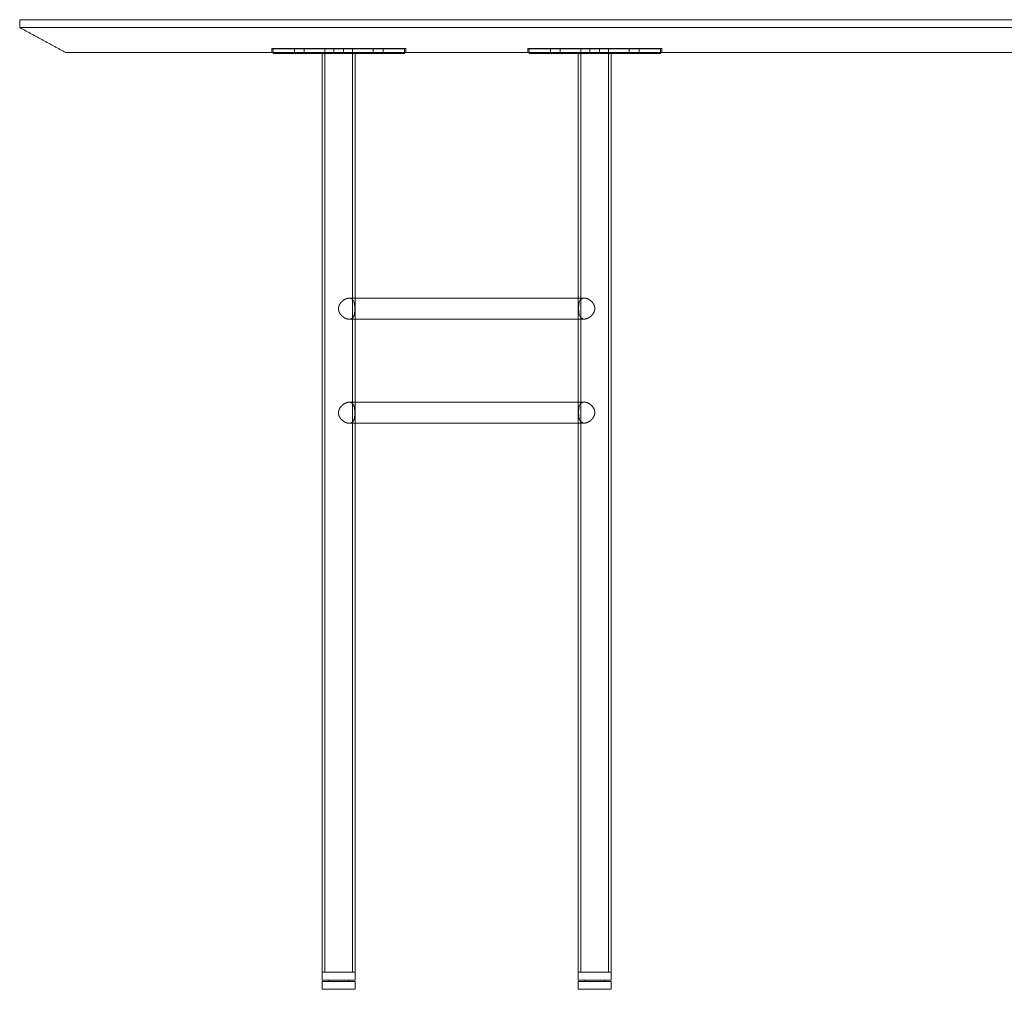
# Model space of a CAD drawing. Header units: millimetres. Extents: x 0 to 3464, y -1145 to 808.
# Tile 13 of 14: x 1964 to 2714, y 69 to 808. Entities that reach past the tile are written whole.
import ezdxf

# ---------------------------------------------------------------- set-up
doc = ezdxf.new("R2010")
doc.units = ezdxf.units.MM
doc.header["$MEASUREMENT"] = 0
doc.layers.add('Make2D$hidden$lines', color=7, linetype='Continuous', lineweight=13, true_color=0xffffff)
doc.layers.add('Make2D$visible$lines', color=7, linetype='Continuous', lineweight=18, true_color=0x000000)

msp = doc.modelspace()

# ---------------------------------------------------------------- linework, layer by layer
at = {"layer": 'Make2D$hidden$lines'}
for points, degree in [([(2155.6, 785.52), (2155.6, 784.02), (2155.6, 782.52)], 2), ([(2257.6, 785.52), (2206.6, 785.52), (2155.6, 785.52)], 2), ([(2156.54, 782.52), (2156.54, 783.91), (2156.54, 785.3)], 2), ([(2172.79, 781.8), (2172.79, 783.55), (2172.79, 785.3)], 2), ([(2180.29, 781.8), (2180.29, 783.55), (2180.29, 785.3)], 2), ([(2196.04, 785.3), (2196.04, 433.55), (2196.04, 81.8)], 2), ([(2202.79, 781.8), (2202.79, 783.55), (2202.79, 785.3)], 2), ([(2210.29, 781.8), (2210.29, 783.55), (2210.29, 785.3)], 2), ([(2217.04, 785.3), (2217.04, 433.55), (2217.04, 81.8)], 2), ([(2232.79, 781.8), (2232.79, 783.55), (2232.79, 785.3)], 2), ([(2240.29, 781.8), (2240.29, 783.55), (2240.29, 785.3)], 2), ([(2256.54, 785.3), (2256.54, 783.91), (2256.54, 782.52)], 2), ([(2257.6, 785.52), (2257.6, 784.02), (2257.6, 782.52)], 2), ([(2350.59, 785.52), (2350.59, 784.02), (2350.59, 782.52)], 2), ([(2452.59, 785.52), (2401.59, 785.52), (2350.59, 785.52)], 2), ([(2351.53, 782.52), (2351.53, 783.91), (2351.53, 785.3)], 2), ([(2367.78, 781.8), (2367.78, 783.55), (2367.78, 785.3)], 2), ([(2375.28, 781.8), (2375.28, 783.55), (2375.28, 785.3)], 2), ([(2391.03, 785.3), (2391.03, 433.55), (2391.03, 81.8)], 2), ([(2397.78, 781.8), (2397.78, 783.55), (2397.78, 785.3)], 2), ([(2405.28, 781.8), (2405.28, 783.55), (2405.28, 785.3)], 2), ([(2412.03, 785.3), (2412.03, 433.55), (2412.03, 81.8)], 2), ([(2427.78, 781.8), (2427.78, 783.55), (2427.78, 785.3)], 2), ([(2435.28, 781.8), (2435.28, 783.55), (2435.28, 785.3)], 2), ([(2451.53, 785.3), (2451.53, 783.91), (2451.53, 782.52)], 2), ([(2452.59, 785.52), (2452.59, 784.02), (2452.59, 782.52)], 2), ([(2214.4, 595.33), (2216.72, 595.33), (2219.04, 595.33)], 2), ([(2389.03, 595.45), (2391.31, 595.45), (2393.59, 595.45)], 2), ([(2393.74, 595.45), (2393.69, 595.45), (2393.64, 595.45), (2393.6, 595.45)], 3), ([(2219.04, 579.33), (2216.73, 579.33), (2214.41, 579.33)], 2), ([(2393.6, 579.45), (2391.31, 579.45), (2389.03, 579.45)], 2), ([(2214.41, 516.06), (2216.73, 516.06), (2219.04, 516.06)], 2), ([(2389.03, 516.18), (2389.03, 508.18), (2389.03, 500.18)], 2), ([(2219.04, 500.06), (2216.73, 500.06), (2214.41, 500.06)], 2)]:
    msp.add_open_spline(points, degree=degree, dxfattribs=at)
for points, weights, degree, knots in [([(2156.54, 785.3), (2156.54, 785.3), (2156.59, 785.3), (2158.74, 785.3), (2208.69, 785.3), (2256.47, 785.3), (2256.54, 785.3)], [0.982266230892, 0.990847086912, 1, 0.707106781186, 1, 0.716259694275, 0.982266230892], 2, [154.625263, 154.625263, 154.625263, 157.079633, 157.079633, 235.619449, 235.619449, 311.704896, 311.704896, 311.704896]), ([(2196.63, 785.31), (2196.5, 785.31), (2205.74, 785.31), (2215.62, 785.31), (2216.43, 785.31), (2216.45, 785.31), (2216.46, 785.31)], [0.973828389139, 0.720836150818, 1, 0.707106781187, 1, 0.986270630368, 0.973828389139], 2, [1.297867, 1.297867, 1.297867, 27.687819, 27.687819, 55.375639, 55.375639, 56.673506, 56.673506, 56.673506]), ([(2351.53, 785.3), (2351.53, 785.3), (2351.57, 785.3), (2353.72, 785.3), (2403.68, 785.3), (2451.45, 785.3), (2451.53, 785.3)], [0.982266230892, 0.990847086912, 1, 0.707106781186, 1, 0.716259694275, 0.982266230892], 2, [154.625263, 154.625263, 154.625263, 157.079633, 157.079633, 235.619449, 235.619449, 311.704896, 311.704896, 311.704896]), ([(2391.61, 785.31), (2391.48, 785.31), (2400.72, 785.31), (2410.6, 785.31), (2411.41, 785.31), (2411.44, 785.31), (2411.44, 785.31)], [0.973828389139, 0.720836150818, 1, 0.707106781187, 1, 0.986270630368, 0.973828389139], 2, [1.297867, 1.297867, 1.297867, 27.687819, 27.687819, 55.375639, 55.375639, 56.673506, 56.673506, 56.673506]), ([(2214.4, 595.33), (2214.01, 595.33), (2213.18, 595.22), (2211.93, 594.82), (2210.68, 594.17), (2209.5, 593.33), (2208.45, 592.32), (2207.59, 591.22), (2206.93, 590.04), (2206.64, 589.21), (2206.54, 588.79), (2206.43, 588.31), (2206.37, 587.82), (2206.37, 587.32), (2206.37, 586.83), (2206.43, 586.34), (2206.54, 585.86), (2206.64, 585.44), (2206.93, 584.61), (2207.59, 583.43), (2208.45, 582.32), (2209.5, 581.32), (2210.68, 580.48), (2211.93, 579.83), (2213.18, 579.43), (2214.02, 579.33), (2214.41, 579.33), (2214.77, 579.33), (2215.47, 579.4), (2216.42, 579.8), (2217.22, 580.45), (2217.83, 581.33), (2218.29, 582.45), (2218.59, 583.8), (2218.77, 585.45), (2218.8, 586.66), (2218.8, 587.32)], [1, 1, 1, 1, 1, 1, 1, 1, 1, 1, 1, 0.995360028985, 0.995360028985, 1, 0.99535861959, 0.99535861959, 1, 1, 1, 1, 1, 1, 1, 1, 1, 1, 1, 1, 1, 1, 1, 1, 1, 1, 1, 1, 1], 3, [0, 0, 0, 0, 1.169365, 2.50535, 3.920645, 5.386187, 6.837227, 8.264317, 9.58946, 10.879595, 10.879595, 10.879595, 12.361092, 12.361092, 12.361092, 13.842517, 13.842517, 13.842517, 15.132489, 16.457465, 17.884371, 19.335214, 20.800509, 22.215545, 23.551282, 24.723878, 24.723878, 24.723878, 25.809013, 26.815186, 27.791392, 28.851733, 30.023741, 31.383816, 33.006571, 35.003832, 35.003832, 35.003832, 35.003832]), ([(2401.59, 587.45), (2401.59, 587.75), (2401.57, 588.04), (2401.53, 588.32), (2401.47, 588.75), (2401.26, 589.61), (2400.69, 590.84), (2399.88, 592.03), (2398.86, 593.12), (2397.68, 594.06), (2396.38, 594.81), (2395.06, 595.3), (2394.17, 595.44), (2393.74, 595.45)], [1, 0.99836825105, 0.99836825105, 1, 1, 1, 1, 1, 1, 1, 1, 1, 1, 1], 3, [0, 0, 0, 0, 0.873196, 0.873196, 0.873196, 2.15575, 3.512902, 4.940274, 6.43493, 7.983064, 9.484412, 10.904866, 12.184471, 12.184471, 12.184471, 12.184471]), ([(2394.01, 579.47), (2394.43, 579.5), (2395.3, 579.68), (2396.59, 580.2), (2397.83, 580.96), (2398.99, 581.91), (2399.96, 582.98), (2400.73, 584.14), (2401.27, 585.34), (2401.47, 586.17), (2401.53, 586.58), (2401.57, 586.87), (2401.59, 587.16), (2401.59, 587.45)], [1, 1, 1, 1, 1, 1, 1, 1, 1, 1, 1, 0.998368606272, 0.998368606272, 1], 3, [0, 0, 0, 0, 1.274078, 2.64247, 4.153045, 5.630821, 7.127143, 8.479963, 9.799625, 11.044613, 11.044613, 11.044613, 11.917818, 11.917818, 11.917818, 11.917818]), ([(2393.34, 579.46), (2393.47, 579.45), (2393.6, 579.45), (2393.8, 579.45), (2394.01, 579.47)], [1, 0.999606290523, 1, 0.999164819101, 1], 2, [0, 0, 0, 0.2590997, 0.2590997, 0.6713798, 0.6713798, 0.6713798]), ([(2218.8, 508.05), (2218.8, 508.7), (2218.77, 509.89), (2218.6, 511.55), (2218.29, 512.92), (2217.82, 514.06), (2217.2, 514.95), (2216.4, 515.6), (2215.44, 515.98), (2214.76, 516.06), (2214.41, 516.06), (2214.02, 516.06), (2213.18, 515.95), (2211.93, 515.55), (2210.68, 514.9), (2209.5, 514.06), (2208.45, 513.05), (2207.59, 511.95), (2206.93, 510.77), (2206.64, 509.94), (2206.54, 509.52), (2206.43, 509.04), (2206.37, 508.55), (2206.37, 508.05), (2206.37, 507.56), (2206.43, 507.07), (2206.54, 506.59), (2206.64, 506.17), (2206.93, 505.34), (2207.59, 504.16), (2208.45, 503.05), (2209.5, 502.05), (2210.68, 501.21), (2211.93, 500.56), (2213.18, 500.16), (2214.02, 500.06), (2214.41, 500.06), (2214.77, 500.06), (2215.47, 500.13), (2216.42, 500.53), (2217.22, 501.18), (2217.83, 502.06), (2218.29, 503.18), (2218.59, 504.53), (2218.77, 506.18), (2218.8, 507.39), (2218.8, 508.05)], [1, 1, 1, 1, 1, 1, 1, 1, 1, 1, 1, 1, 1, 1, 1, 1, 1, 1, 1, 1, 1, 0.995360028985, 0.995360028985, 1, 0.99535861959, 0.99535861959, 1, 1, 1, 1, 1, 1, 1, 1, 1, 1, 1, 1, 1, 1, 1, 1, 1, 1, 1, 1, 1], 3, [0, 0, 0, 0, 1.951411, 3.549834, 5.01306, 6.161497, 7.229594, 8.23819, 9.230225, 10.282004, 10.282004, 10.282004, 11.4548, 12.790785, 14.20608, 15.671622, 17.122662, 18.549752, 19.874895, 21.16503, 21.16503, 21.16503, 22.646527, 22.646527, 22.646527, 24.127952, 24.127952, 24.127952, 25.417924, 26.7429, 28.169806, 29.620649, 31.085944, 32.50098, 33.836717, 35.009313, 35.009313, 35.009313, 36.094448, 37.100621, 38.076827, 39.137168, 40.309176, 41.669251, 43.292006, 45.289267, 45.289267, 45.289267, 45.289267])]:
    msp.add_rational_spline(points, weights, degree=degree, knots=knots, dxfattribs=at)
for points, knots in [([(2218.8, 587.32), (2218.8, 587.97), (2218.77, 589.16), (2218.6, 590.82), (2218.29, 592.2), (2217.82, 593.33), (2217.2, 594.22), (2216.4, 594.87), (2215.44, 595.25), (2214.76, 595.33), (2214.41, 595.33)], [0, 0, 0, 0, 1.951411, 3.549834, 5.01306, 6.161497, 7.229594, 8.23819, 9.230225, 10.282004, 10.282004, 10.282004, 10.282004]), ([(2393.6, 595.45), (2393.24, 595.45), (2392.54, 595.37), (2391.59, 594.98), (2390.81, 594.33), (2390.2, 593.45), (2389.75, 592.33), (2389.45, 590.98), (2389.28, 589.33), (2389.25, 588.12), (2389.25, 587.45), (2389.25, 586.8), (2389.28, 585.62), (2389.44, 584), (2389.73, 582.66), (2390.15, 581.57), (2390.72, 580.68), (2391.45, 580.02), (2392.34, 579.59), (2393, 579.48), (2393.34, 579.46)], [0, 0, 0, 0, 1.079564, 2.079819, 3.050553, 4.106053, 5.274341, 6.631967, 8.25433, 10.254056, 10.254056, 10.254056, 12.208175, 13.806008, 15.140709, 16.293874, 17.31492, 18.266133, 19.232505, 20.250889, 20.250889, 20.250889, 20.250889]), ([(2393.59, 516.18), (2393.23, 516.18), (2392.54, 516.1), (2391.59, 515.71), (2390.81, 515.06), (2390.2, 514.18), (2389.75, 513.06), (2389.45, 511.71), (2389.28, 510.06), (2389.25, 508.85), (2389.25, 508.18), (2389.25, 507.53), (2389.28, 506.35), (2389.44, 504.73), (2389.73, 503.39), (2390.15, 502.29), (2390.72, 501.41), (2391.45, 500.75), (2392.34, 500.32), (2393, 500.21), (2393.34, 500.19)], [0, 0, 0, 0, 1.076465, 2.076409, 3.047143, 4.102643, 5.270931, 6.628557, 8.25092, 10.250646, 10.250646, 10.250646, 12.204765, 13.802598, 15.137299, 16.290464, 17.31151, 18.262723, 19.229095, 20.247479, 20.247479, 20.247479, 20.247479])]:
    msp.add_open_spline(points, degree=3, knots=knots, dxfattribs=at)
msp.add_rational_spline([(2393.34, 500.19), (2393.47, 500.18), (2393.6, 500.18)], [1, 0.999606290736, 1], degree=2, dxfattribs=at)
at = {"layer": 'Make2D$visible$lines'}
for points, degree in [([(1963.53, 807.52), (1963.53, 807.52), (1963.59, 807.52), (1963.7, 807.52)], 3), ([(1963.53, 801.52), (1963.53, 804.52), (1963.53, 807.52)], 2), ([(1963.7, 807.52), (1963.72, 807.52), (1963.73, 807.52)], 2), ([(1963.73, 807.52), (1963.76, 807.52), (1963.78, 807.52)], 2), ([(1963.78, 807.52), (1963.79, 807.52), (1963.81, 807.52)], 2), ([(1963.81, 807.52), (1963.83, 807.52), (1963.86, 807.52)], 2), ([(1963.86, 807.52), (1963.88, 807.52), (1963.9, 807.52)], 2), ([(1963.9, 807.52), (1963.9, 807.52), (1963.9, 807.52)], 2), ([(1963.9, 807.52), (1963.93, 807.52), (1963.95, 807.52)], 2), ([(1963.95, 807.52), (1963.98, 807.52), (1964, 807.52)], 2), ([(1964, 807.52), (1966.42, 807.52), (1968.83, 807.52)], 2), ([(1968.83, 807.52), (1970.65, 807.52), (1972.47, 807.52)], 2), ([(1972.47, 807.52), (1972.71, 807.52), (1972.94, 807.52)], 2), ([(1972.94, 807.52), (1972.95, 807.52), (1972.97, 807.52)], 2), ([(1972.97, 807.52), (1973.21, 807.52), (1973.45, 807.52)], 2), ([(1973.45, 807.52), (1973.46, 807.52), (1973.47, 807.52)], 2), ([(1973.47, 807.52), (1973.72, 807.52), (1973.97, 807.52)], 2), ([(1973.97, 807.52), (1973.98, 807.52), (1974, 807.52)], 2), ([(1974, 807.52), (1978.36, 807.52), (1982.73, 807.52)], 2), ([(1982.73, 807.52), (1982.75, 807.52), (1982.77, 807.52)], 2), ([(1982.77, 807.52), (1983.12, 807.52), (1983.47, 807.52)], 2), ([(1983.47, 807.52), (1983.48, 807.52), (1983.5, 807.52)], 2), ([(1983.5, 807.52), (1983.86, 807.52), (1984.21, 807.52)], 2), ([(1984.21, 807.52), (1984.23, 807.52), (1984.25, 807.52)], 2), ([(1984.25, 807.52), (1985.61, 807.52), (1986.97, 807.52)], 2), ([(1986.97, 807.52), (1991.59, 807.52), (1996.21, 807.52)], 2), ([(1996.21, 807.52), (1996.22, 807.52), (1996.24, 807.52)], 2), ([(1996.24, 807.52), (1996.71, 807.52), (1997.17, 807.52)], 2), ([(1997.17, 807.52), (1997.19, 807.52), (1997.21, 807.52)], 2), ([(1997.21, 807.52), (1997.68, 807.52), (1998.15, 807.52)], 2), ([(1998.15, 807.52), (1998.17, 807.52), (1998.19, 807.52)], 2), ([(1998.19, 807.52), (1998.67, 807.52), (1999.15, 807.52)], 2), ([(1999.15, 807.52), (1999.16, 807.52), (1999.18, 807.52)], 2), ([(1999.18, 807.52), (1999.67, 807.52), (2000.16, 807.52)], 2), ([(2000.16, 807.52), (2000.17, 807.52), (2000.19, 807.52)], 2), ([(2000.19, 807.52), (2000.68, 807.52), (2001.18, 807.52)], 2), ([(2001.18, 807.52), (2001.19, 807.52), (2001.21, 807.52)], 2), ([(2001.21, 807.52), (2001.71, 807.52), (2002.22, 807.52)], 2), ([(2002.22, 807.52), (2002.23, 807.52), (2002.24, 807.52)], 2), ([(2002.24, 807.52), (2002.5, 807.52), (2002.76, 807.52)], 2), ([(2002.76, 807.52), (2003.55, 807.52), (2004.35, 807.52)], 2), ([(2004.35, 807.52), (2004.88, 807.52), (2005.42, 807.52)], 2), ([(2005.42, 807.52), (2007.08, 807.52), (2008.75, 807.52)], 2), ([(2008.75, 807.52), (2008.76, 807.52), (2008.77, 807.52)], 2), ([(2008.77, 807.52), (2009.33, 807.52), (2009.89, 807.52)], 2), ([(2009.89, 807.52), (2009.9, 807.52), (2009.91, 807.52)], 2), ([(2009.91, 807.52), (2010.48, 807.52), (2011.04, 807.52)], 2), ([(2011.04, 807.52), (2011.05, 807.52), (2011.07, 807.52)], 2), ([(2011.07, 807.52), (2011.64, 807.52), (2012.21, 807.52)], 2), ([(2012.21, 807.52), (2012.22, 807.52), (2012.24, 807.52)], 2), ([(2012.24, 807.52), (2012.81, 807.52), (2013.39, 807.52)], 2), ([(2013.39, 807.52), (2013.4, 807.52), (2013.42, 807.52)], 2), ([(2013.42, 807.52), (2014, 807.52), (2014.58, 807.52)], 2), ([(2014.58, 807.52), (2014.6, 807.52), (2014.62, 807.52)], 2), ([(2014.62, 807.52), (2015.2, 807.52), (2015.79, 807.52)], 2), ([(2015.79, 807.52), (2015.81, 807.52), (2015.83, 807.52)], 2), ([(2015.83, 807.52), (2016.42, 807.52), (2017.02, 807.52)], 2), ([(2017.02, 807.52), (2017.03, 807.52), (2017.05, 807.52)], 2), ([(2017.05, 807.52), (2017.65, 807.52), (2018.26, 807.52)], 2), ([(2018.26, 807.52), (2018.27, 807.52), (2018.28, 807.52)], 2), ([(2018.28, 807.52), (2018.89, 807.52), (2019.51, 807.52)], 2), ([(2019.51, 807.52), (2019.52, 807.52), (2019.53, 807.52)], 2), ([(2019.53, 807.52), (2020.15, 807.52), (2020.77, 807.52)], 2), ([(2020.77, 807.52), (2020.78, 807.52), (2020.79, 807.52)], 2), ([(2020.79, 807.52), (2023.38, 807.52), (2025.97, 807.52)], 2), ([(2025.97, 807.52), (2025.98, 807.52), (2025.98, 807.52)], 2), ([(2025.98, 807.52), (2026.64, 807.52), (2027.31, 807.52)], 2), ([(2027.31, 807.52), (2027.31, 807.52), (2027.32, 807.52)], 2), ([(2027.32, 807.52), (2027.99, 807.52), (2028.66, 807.52)], 2), ([(2028.66, 807.52), (2028.66, 807.52), (2028.67, 807.52)], 2), ([(2028.67, 807.52), (2029.34, 807.52), (2030.02, 807.52)], 2), ([(2030.02, 807.52), (2030.03, 807.52), (2030.03, 807.52)], 2), ([(2030.03, 807.52), (2030.71, 807.52), (2031.39, 807.52)], 2), ([(2031.39, 807.52), (2031.4, 807.52), (2031.41, 807.52)], 2), ([(2031.41, 807.52), (2032.1, 807.52), (2032.78, 807.52)], 2), ([(2032.78, 807.52), (2032.79, 807.52), (2032.8, 807.52)], 2), ([(2032.8, 807.52), (2033.49, 807.52), (2034.18, 807.52)], 2), ([(2034.18, 807.52), (2034.19, 807.52), (2034.21, 807.52)], 2), ([(2034.21, 807.52), (2034.9, 807.52), (2035.6, 807.52)], 2), ([(2035.6, 807.52), (2035.61, 807.52), (2035.62, 807.52)], 2), ([(2035.62, 807.52), (2036.32, 807.52), (2037.03, 807.52)], 2), ([(2037.03, 807.52), (2037.04, 807.52), (2037.05, 807.52)], 2), ([(2037.05, 807.52), (2037.76, 807.52), (2038.47, 807.52)], 2), ([(2038.47, 807.52), (2038.48, 807.52), (2038.49, 807.52)], 2), ([(2038.49, 807.52), (2039.21, 807.52), (2039.92, 807.52)], 2), ([(2039.92, 807.52), (2039.93, 807.52), (2039.94, 807.52)], 2), ([(2039.94, 807.52), (2040.67, 807.52), (2041.39, 807.52)], 2), ([(2041.39, 807.52), (2041.4, 807.52), (2041.41, 807.52)], 2), ([(2041.41, 807.52), (2042.14, 807.52), (2042.87, 807.52)], 2), ([(2042.87, 807.52), (2042.88, 807.52), (2042.89, 807.52)], 2), ([(2042.89, 807.52), (2043.63, 807.52), (2044.37, 807.52)], 2), ([(2044.37, 807.52), (2044.37, 807.52), (2044.38, 807.52)], 2), ([(2044.38, 807.52), (2045.13, 807.52), (2045.87, 807.52)], 2), ([(2045.87, 807.52), (2045.88, 807.52), (2045.88, 807.52)], 2), ([(2045.88, 807.52), (2047.4, 807.52), (2048.93, 807.52)], 2), ([(2048.93, 807.52), (2048.93, 807.52), (2048.93, 807.52)], 2), ([(2048.93, 807.52), (2049.7, 807.52), (2050.47, 807.52)], 2), ([(2050.47, 807.52), (2050.47, 807.52), (2050.47, 807.52)], 2), ([(2050.47, 807.52), (2051.25, 807.52), (2052.03, 807.52)], 2), ([(2052.03, 807.52), (2052.03, 807.52), (2052.03, 807.52)], 2), ([(2052.03, 807.52), (2052.81, 807.52), (2053.6, 807.52)], 2), ([(2053.6, 807.52), (2053.6, 807.52), (2053.6, 807.52)], 2), ([(2053.6, 807.52), (2054.39, 807.52), (2055.18, 807.52)], 2), ([(2055.18, 807.52), (2055.18, 807.52), (2055.19, 807.52)], 2), ([(2055.19, 807.52), (2055.98, 807.52), (2056.77, 807.52)], 2), ([(2056.77, 807.52), (2056.78, 807.52), (2056.78, 807.52)], 2), ([(2056.78, 807.52), (2057.58, 807.52), (2058.38, 807.52)], 2), ([(2058.38, 807.52), (2058.38, 807.52), (2058.39, 807.52)], 2), ([(2058.39, 807.52), (2059.19, 807.52), (2060, 807.52)], 2), ([(2060, 807.52), (2060, 807.52), (2060, 807.52)], 2), ([(2060, 807.52), (2060.81, 807.52), (2061.63, 807.52)], 2), ([(2061.63, 807.52), (2061.63, 807.52), (2061.63, 807.52)], 2), ([(2061.63, 807.52), (2062.45, 807.52), (2063.27, 807.52)], 2), ([(2063.27, 807.52), (2063.27, 807.52), (2063.27, 807.52)], 2), ([(2063.27, 807.52), (2064.1, 807.52), (2064.92, 807.52)], 2), ([(2064.92, 807.52), (2064.92, 807.52), (2064.93, 807.52)], 2), ([(2064.93, 807.52), (2065.76, 807.52), (2066.59, 807.52)], 2), ([(2066.59, 807.52), (2066.59, 807.52), (2066.59, 807.52)], 2), ([(2066.59, 807.52), (2067.43, 807.52), (2068.26, 807.52)], 2), ([(2068.26, 807.52), (2068.26, 807.52), (2068.27, 807.52)], 2), ([(2068.27, 807.52), (2069.11, 807.52), (2069.95, 807.52)], 2), ([(2069.95, 807.52), (2069.95, 807.52), (2069.95, 807.52)], 2), ([(2069.95, 807.52), (2072.52, 807.52), (2075.08, 807.52)], 2), ([(2075.08, 807.52), (2075.08, 807.52), (2075.08, 807.52)], 2), ([(2075.08, 807.52), (2075.95, 807.52), (2076.81, 807.52)], 2), ([(2076.81, 807.52), (2076.81, 807.52), (2076.81, 807.52)], 2), ([(2076.81, 807.52), (2077.68, 807.52), (2078.55, 807.52)], 2), ([(2078.55, 807.52), (2078.56, 807.52), (2078.56, 807.52)], 2), ([(2078.56, 807.52), (2079.43, 807.52), (2080.31, 807.52)], 2), ([(2080.31, 807.52), (2080.31, 807.52), (2080.31, 807.52)], 2), ([(2080.31, 807.52), (2081.19, 807.52), (2082.07, 807.52)], 2), ([(2082.07, 807.52), (2082.07, 807.52), (2082.08, 807.52)], 2), ([(2082.08, 807.52), (2082.96, 807.52), (2083.85, 807.52)], 2), ([(2083.85, 807.52), (2083.85, 807.52), (2083.85, 807.52)], 2), ([(2083.85, 807.52), (2084.74, 807.52), (2085.63, 807.52)], 2), ([(2085.63, 807.52), (2085.63, 807.52), (2085.64, 807.52)], 2), ([(2085.64, 807.52), (2086.53, 807.52), (2087.43, 807.52)], 2), ([(2087.43, 807.52), (2087.43, 807.52), (2087.44, 807.52)], 2), ([(2087.44, 807.52), (2088.33, 807.52), (2089.23, 807.52)], 2), ([(2089.23, 807.52), (2089.24, 807.52), (2089.24, 807.52)], 2), ([(2089.24, 807.52), (2090.15, 807.52), (2091.05, 807.52)], 2), ([(2091.05, 807.52), (2091.05, 807.52), (2091.06, 807.52)], 2), ([(2091.06, 807.52), (2091.97, 807.52), (2092.88, 807.52)], 2), ([(2092.88, 807.52), (2092.88, 807.52), (2092.89, 807.52)], 2), ([(2092.89, 807.52), (2093.8, 807.52), (2094.71, 807.52)], 2), ([(2094.71, 807.52), (2094.72, 807.52), (2094.72, 807.52)], 2), ([(2094.72, 807.52), (2095.64, 807.52), (2096.56, 807.52)], 2), ([(2096.56, 807.52), (2096.56, 807.52), (2096.57, 807.52)], 2), ([(2096.57, 807.52), (2097.49, 807.52), (2098.42, 807.52)], 2), ([(2098.42, 807.52), (2098.42, 807.52), (2098.42, 807.52)], 2), ([(2098.42, 807.52), (2099.36, 807.52), (2100.29, 807.52)], 2), ([(2100.29, 807.52), (2100.29, 807.52), (2100.29, 807.52)], 2), ([(2100.29, 807.52), (2103.11, 807.52), (2105.93, 807.52)], 2), ([(2105.93, 807.52), (2105.93, 807.52), (2105.94, 807.52)], 2), ([(2105.94, 807.52), (2106.88, 807.52), (2107.82, 807.52)], 2), ([(2107.82, 807.52), (2107.83, 807.52), (2107.84, 807.52)], 2), ([(2107.84, 807.52), (2108.79, 807.52), (2109.73, 807.52)], 2), ([(2109.73, 807.52), (2109.74, 807.52), (2109.75, 807.52)], 2), ([(2109.75, 807.52), (2110.7, 807.52), (2111.65, 807.52)], 2), ([(2111.65, 807.52), (2111.66, 807.52), (2111.67, 807.52)], 2), ([(2111.67, 807.52), (2112.62, 807.52), (2113.57, 807.52)], 2), ([(2113.57, 807.52), (2113.59, 807.52), (2113.6, 807.52)], 2), ([(2113.6, 807.52), (2114.55, 807.52), (2115.51, 807.52)], 2), ([(2115.51, 807.52), (2115.52, 807.52), (2115.54, 807.52)], 2), ([(2115.54, 807.52), (2116.49, 807.52), (2117.45, 807.52)], 2), ([(2117.45, 807.52), (2117.47, 807.52), (2117.48, 807.52)], 2), ([(2117.48, 807.52), (2118.44, 807.52), (2119.4, 807.52)], 2), ([(2119.4, 807.52), (2119.42, 807.52), (2119.43, 807.52)], 2), ([(2119.43, 807.52), (2120.4, 807.52), (2121.36, 807.52)], 2), ([(2121.36, 807.52), (2121.38, 807.52), (2121.4, 807.52)], 2), ([(2121.4, 807.52), (2122.37, 807.52), (2123.34, 807.52)], 2), ([(2123.34, 807.52), (2123.35, 807.52), (2123.36, 807.52)], 2), ([(2123.36, 807.52), (2124.34, 807.52), (2125.32, 807.52)], 2), ([(2125.32, 807.52), (2125.33, 807.52), (2125.34, 807.52)], 2), ([(2125.34, 807.52), (2126.32, 807.52), (2127.3, 807.52)], 2), ([(2127.3, 807.52), (2127.31, 807.52), (2127.32, 807.52)], 2), ([(2127.32, 807.52), (2131.32, 807.52), (2135.32, 807.52)], 2), ([(2135.32, 807.52), (2140.39, 807.52), (2145.45, 807.52)], 2), ([(2145.45, 807.52), (2145.48, 807.52), (2145.5, 807.52)], 2), ([(2145.5, 807.52), (2146.5, 807.52), (2147.5, 807.52)], 2), ([(2147.5, 807.52), (2147.53, 807.52), (2147.56, 807.52)], 2), ([(2147.56, 807.52), (2148.56, 807.52), (2149.56, 807.52)], 2), ([(2149.56, 807.52), (2149.59, 807.52), (2149.62, 807.52)], 2), ([(2149.62, 807.52), (2150.62, 807.52), (2151.63, 807.52)], 2), ([(2151.63, 807.52), (2151.65, 807.52), (2151.68, 807.52)], 2), ([(2151.68, 807.52), (2152.69, 807.52), (2153.7, 807.52)], 2), ([(2153.7, 807.52), (2153.72, 807.52), (2153.75, 807.52)], 2), ([(2153.75, 807.52), (2161.07, 807.52), (2168.38, 807.52)], 2), ([(2168.38, 807.52), (2171.54, 807.52), (2174.69, 807.52)], 2), ([(2174.69, 807.52), (2174.72, 807.52), (2174.75, 807.52)], 2), ([(2174.75, 807.52), (2175.78, 807.52), (2176.81, 807.52)], 2), ([(2176.81, 807.52), (2176.84, 807.52), (2176.87, 807.52)], 2), ([(2176.87, 807.52), (2177.9, 807.52), (2178.93, 807.52)], 2), ([(2178.93, 807.52), (2178.97, 807.52), (2179, 807.52)], 2), ([(2179, 807.52), (2180.03, 807.52), (2181.06, 807.52)], 2), ([(2181.06, 807.52), (2181.1, 807.52), (2181.14, 807.52)], 2), ([(2181.14, 807.52), (2182.17, 807.52), (2183.19, 807.52)], 2), ([(2183.19, 807.52), (2183.23, 807.52), (2183.27, 807.52)], 2), ([(2183.27, 807.52), (2184.3, 807.52), (2185.34, 807.52)], 2), ([(2185.34, 807.52), (2185.37, 807.52), (2185.41, 807.52)], 2), ([(2185.41, 807.52), (2186.45, 807.52), (2187.48, 807.52)], 2), ([(2187.48, 807.52), (2187.52, 807.52), (2187.56, 807.52)], 2), ([(2187.56, 807.52), (2188.6, 807.52), (2189.64, 807.52)], 2), ([(2189.64, 807.52), (2189.67, 807.52), (2189.71, 807.52)], 2), ([(2189.71, 807.52), (2190.75, 807.52), (2191.8, 807.52)], 2), ([(2191.8, 807.52), (2191.83, 807.52), (2191.86, 807.52)], 2), ([(2191.86, 807.52), (2203.72, 807.52), (2215.59, 807.52)], 2), ([(2215.59, 807.52), (2215.64, 807.52), (2215.69, 807.52)], 2), ([(2215.69, 807.52), (2216.73, 807.52), (2217.77, 807.52)], 2), ([(2217.77, 807.52), (2217.82, 807.52), (2217.87, 807.52)], 2), ([(2217.87, 807.52), (2218.91, 807.52), (2219.95, 807.52)], 2), ([(2219.95, 807.52), (2220, 807.52), (2220.05, 807.52)], 2), ([(2220.05, 807.52), (2220.55, 807.52), (2221.04, 807.52)], 2), ([(2221.04, 807.52), (2234.15, 807.52), (2247.26, 807.52)], 2), ([(2247.26, 807.52), (2249.99, 807.52), (2252.72, 807.52)], 2), ([(2252.72, 807.52), (2252.78, 807.52), (2252.84, 807.52)], 2), ([(2252.84, 807.52), (2280.93, 807.52), (2309.03, 807.52)], 2), ([(2309.03, 807.52), (2310.08, 807.52), (2311.13, 807.52)], 2), ([(2311.13, 807.52), (2738.31, 807.52), (3165.48, 807.52)], 2), ([(1998.53, 782.52), (1981.03, 792.02), (1963.53, 801.52)], 2), ([(1963.53, 801.52), (2088.53, 801.52), (2213.53, 801.52), (2338.53, 801.52)], 3), ([(2338.53, 801.52), (2713.53, 801.52), (3088.53, 801.52)], 2), ([(2338.52, 782.52), (2168.53, 782.52), (1998.53, 782.52)], 2), ([(2156.54, 781.8), (2156.54, 782.16), (2156.54, 782.52)], 2), ([(2194.04, 781.8), (2194.04, 431.8), (2194.04, 81.8)], 2), ([(2219.04, 781.8), (2219.04, 431.8), (2219.04, 81.8)], 2), ([(2256.54, 782.52), (2256.54, 782.16), (2256.54, 781.8)], 2), ([(3088.53, 782.52), (2713.53, 782.52), (2338.52, 782.52)], 2), ([(2351.53, 781.8), (2351.53, 782.16), (2351.53, 782.52)], 2), ([(2389.03, 781.8), (2389.03, 648.99), (2389.03, 516.18)], 2), ([(2414.03, 781.8), (2414.03, 431.8), (2414.03, 81.8)], 2), ([(2451.53, 782.52), (2451.53, 782.16), (2451.53, 781.8)], 2), ([(2219.04, 595.33), (2304.04, 595.39), (2389.03, 595.45)], 2), ([(2389.03, 579.45), (2304.04, 579.39), (2219.04, 579.33)], 2), ([(2219.04, 516.06), (2306.32, 516.12), (2393.59, 516.18)], 2), ([(2393.6, 516.18), (2393.6, 516.18), (2393.59, 516.18), (2393.59, 516.18)], 3), ([(2393.74, 516.18), (2393.69, 516.18), (2393.64, 516.18), (2393.6, 516.18)], 3), ([(2393.6, 500.18), (2306.32, 500.12), (2219.04, 500.06)], 2), ([(2389.03, 500.18), (2389.03, 290.99), (2389.03, 81.8)], 2), ([(2194.04, 81.8), (2194.04, 78.8), (2194.04, 75.8)], 2), ([(2194.04, 81.8), (2206.54, 81.8), (2219.04, 81.8)], 2), ([(2194.04, 75.8), (2206.54, 75.8), (2219.04, 75.8)], 2), ([(2199.04, 74.8), (2199.04, 75.3), (2199.04, 75.8)], 2), ([(2214.04, 74.8), (2214.04, 75.3), (2214.04, 75.8)], 2), ([(2219.04, 81.8), (2219.04, 78.8), (2219.04, 75.8)], 2), ([(2389.03, 81.8), (2389.03, 78.8), (2389.03, 75.8)], 2), ([(2389.03, 81.8), (2401.53, 81.8), (2414.03, 81.8)], 2), ([(2389.03, 75.8), (2401.53, 75.8), (2414.03, 75.8)], 2), ([(2394.03, 74.8), (2394.03, 75.3), (2394.03, 75.8)], 2), ([(2409.03, 74.8), (2409.03, 75.3), (2409.03, 75.8)], 2), ([(2414.03, 81.8), (2414.03, 78.8), (2414.03, 75.8)], 2), ([(2194.04, 74.8), (2194.04, 71.8), (2194.04, 68.8)], 2), ([(2194.04, 74.8), (2206.54, 74.8), (2219.04, 74.8)], 2), ([(2194.04, 68.8), (2206.54, 68.8), (2219.04, 68.8)], 2), ([(2219.04, 74.8), (2219.04, 71.8), (2219.04, 68.8)], 2), ([(2389.03, 74.8), (2389.03, 71.8), (2389.03, 68.8)], 2), ([(2389.03, 74.8), (2401.53, 74.8), (2414.03, 74.8)], 2), ([(2389.03, 68.8), (2401.53, 68.8), (2414.03, 68.8)], 2), ([(2414.03, 74.8), (2414.03, 71.8), (2414.03, 68.8)], 2)]:
    msp.add_open_spline(points, degree=degree, dxfattribs=at)
for points, weights, degree, knots in [([(2156.54, 781.8), (2156.54, 781.8), (2156.59, 781.8), (2158.74, 781.8), (2208.69, 781.8), (2256.47, 781.8), (2256.54, 781.8)], [0.982266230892, 0.990847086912, 1, 0.707106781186, 1, 0.716259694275, 0.982266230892], 2, [154.625263, 154.625263, 154.625263, 157.079633, 157.079633, 235.619449, 235.619449, 311.704896, 311.704896, 311.704896]), ([(2351.53, 781.8), (2351.53, 781.8), (2351.57, 781.8), (2353.72, 781.8), (2403.68, 781.8), (2451.45, 781.8), (2451.53, 781.8)], [0.982266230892, 0.990847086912, 1, 0.707106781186, 1, 0.716259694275, 0.982266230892], 2, [154.625263, 154.625263, 154.625263, 157.079633, 157.079633, 235.619449, 235.619449, 311.704896, 311.704896, 311.704896]), ([(2401.59, 508.18), (2401.59, 508.48), (2401.57, 508.77), (2401.53, 509.05), (2401.47, 509.48), (2401.26, 510.34), (2400.69, 511.57), (2399.88, 512.76), (2398.86, 513.85), (2397.68, 514.79), (2396.38, 515.54), (2395.06, 516.03), (2394.17, 516.17), (2393.74, 516.18)], [1, 0.998368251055, 0.998368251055, 1, 1, 1, 1, 1, 1, 1, 1, 1, 1, 1], 3, [0, 0, 0, 0, 0.873196, 0.873196, 0.873196, 2.15575, 3.512902, 4.940274, 6.43493, 7.983064, 9.484412, 10.904866, 12.184474, 12.184474, 12.184474, 12.184474]), ([(2394.01, 500.2), (2394.43, 500.23), (2395.3, 500.41), (2396.59, 500.93), (2397.83, 501.69), (2398.99, 502.64), (2399.96, 503.71), (2400.73, 504.87), (2401.27, 506.07), (2401.47, 506.9), (2401.53, 507.31), (2401.57, 507.6), (2401.59, 507.89), (2401.59, 508.18)], [1, 1, 1, 1, 1, 1, 1, 1, 1, 1, 1, 0.998368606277, 0.998368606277, 1], 3, [0, 0, 0, 0, 1.274078, 2.64247, 4.153045, 5.630822, 7.127143, 8.479963, 9.799625, 11.044613, 11.044613, 11.044613, 11.917818, 11.917818, 11.917818, 11.917818])]:
    msp.add_rational_spline(points, weights, degree=degree, knots=knots, dxfattribs=at)
msp.add_rational_spline([(2393.6, 500.18), (2393.8, 500.18), (2394.01, 500.2)], [1, 0.999179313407, 1], degree=2, dxfattribs=at)

doc.saveas('drawing.dxf')
